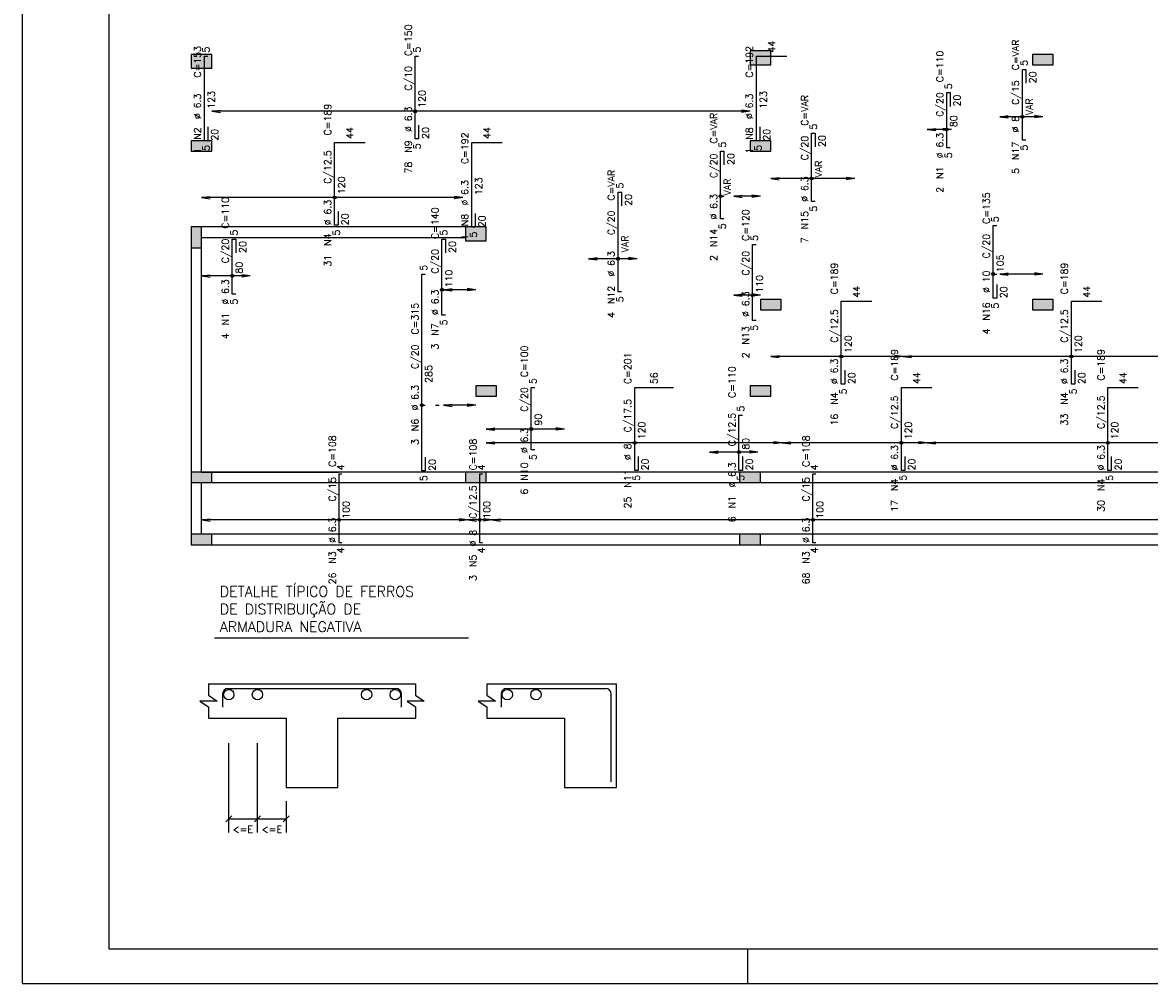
# Model space of a CAD drawing. Extents: x 0 to 119, y 0 to 84.
# Tile 1 of 16: x 0 to 33, y 0 to 28. Entities that reach past the tile are written whole.
import ezdxf

# ---------------------------------------------------------------- set-up
doc = ezdxf.new("R2010")
doc.units = 0
doc.header["$MEASUREMENT"] = 0
doc.linetypes.add('ESTILO_TQS_0002', pattern=[0.4, 0.1, -0.3])
for name, color, linetype in [('1', 1, 'CONTINUOUS'), ('2', 2, 'CONTINUOUS'), ('3', 3, 'CONTINUOUS'), ('6', 6, 'CONTINUOUS'), ('8', 8, 'CONTINUOUS'), ('9', 9, 'CONTINUOUS')]:
    doc.layers.add(name, color=color, linetype=linetype)
doc.styles.get("Standard").update_dxf_attribs({"font": 'ROMANS.SHX'})

msp = doc.modelspace()

# ---------------------------------------------------------------- linework, layer by layer
at = {"layer": '1', "linetype": 'Continuous'}
for p, q in [((0, 0), (0, 84.099998)), ((21.36105, 26.80733), (21.36105, 26.80733)), ((29.54105, 26.75733), (29.54105, 26.75733)), ((5.18105, 26.70733), (5.18105, 26.70733)), ((5.18105, 24.25733), (5.18105, 24.25733)), ((21.36105, 24.25733), (21.36105, 24.25733)), ((5.03105, 21.60733), (5.03105, 21.60733)), ((5.18105, 21.60733), (9.15105, 21.60733)), ((13.12105, 21.70733), (13.12105, 21.70733)), ((21.66105, 19.65733), (21.66105, 19.65733)), ((29.54105, 19.65733), (29.54105, 19.65733)), ((13.42105, 17.15733), (13.42105, 17.15733)), ((21.36105, 17.15733), (21.36105, 17.15733)), ((5.18105, 14.80733), (9.15105, 14.80733)), ((5.18105, 14.65733), (5.18105, 14.65733)), ((13.12105, 14.65733), (13.12105, 14.65733)), ((21.06105, 14.65733), (21.06105, 14.65733)), ((5.18105, 12.85733), (5.18105, 12.85733)), ((21.06105, 12.85733), (21.06105, 12.85733)), ((21, 0), (21, 1)), ((0, 0), (118.900002, 0))]:
    msp.add_line(p, q, dxfattribs=at)
at = {"layer": '1', "linetype": 'ESTILO_TQS_0002'}
for p, q in [((20.206833, 22.796439), (20.590152, 22.796439)), ((28.104158, 20.545908), (28.290152, 20.545908)), ((12.14239, 20.09059), (12.190152, 20.09059)), ((11.560315, 16.744054), (12.190152, 16.744054))]:
    msp.add_line(p, q, dxfattribs=at)
at = {"layer": '1', "linetype": 'Continuous'}
for points in [[(12.82105, 21.90733), (5.18105, 21.90733)], [(5.18105, 21.60733), (12.82105, 21.60733)], [(4.88105, 21.30733), (4.88105, 14.80733)], [(5.18105, 14.80733), (5.18105, 21.30733)], [(12.82105, 14.80733), (5.48105, 14.80733)], [(20.76105, 14.80733), (13.42105, 14.80733)], [(33.48105, 14.80733), (21.36105, 14.80733)], [(4.88105, 14.50733), (4.88105, 13.00733)], [(5.18105, 13.00733), (5.18105, 14.50733)], [(5.48105, 14.50733), (12.82105, 14.50733)], [(13.42105, 14.50733), (20.76105, 14.50733)], [(21.36105, 14.50733), (33.48105, 14.50733)], [(20.76105, 13.00733), (5.48105, 13.00733)], [(33.48105, 13.00733), (21.36105, 13.00733)], [(5.48105, 12.70733), (20.76105, 12.70733)], [(21.36105, 12.70733), (33.48105, 12.70733)]]:
    msp.add_lwpolyline(points, dxfattribs=at)
at = {"layer": '2', "linetype": 'Continuous'}
for p, q in [((5.480679, 25.25725), (5.72854, 25.289882)), ((21.061421, 25.25725), (5.480679, 25.25725)), ((5.480679, 25.25725), (5.72854, 25.224618)), ((5.480679, 25.25725), (5.480679, 25.25725)), ((21.061421, 25.25725), (20.81356, 25.289882)), ((21.061421, 25.25725), (20.81356, 25.224618)), ((21.061421, 25.25725), (21.061421, 25.25725)), ((28.290152, 25.101577), (28.538013, 25.134208)), ((29.54105, 25.101577), (29.293189, 25.134208)), ((29.54105, 25.101577), (28.290152, 25.101577)), ((28.290152, 25.101577), (28.538013, 25.068945)), ((28.290152, 25.101577), (28.290152, 25.101577)), ((29.54105, 25.101577), (29.293189, 25.068945)), ((29.54105, 25.101577), (29.54105, 25.101577)), ((26.190152, 24.731518), (26.438013, 24.76415)), ((26.891948, 24.731518), (26.190152, 24.731518)), ((26.190152, 24.731518), (26.438013, 24.698887)), ((26.190152, 24.731518), (26.190152, 24.731518)), ((26.891948, 24.731518), (26.644087, 24.76415)), ((26.891948, 24.731518), (26.644087, 24.698887)), ((26.891948, 24.731518), (26.891948, 24.731518)), ((21.66105, 23.307906), (21.908911, 23.340538)), ((24.091948, 23.307906), (21.66105, 23.307906)), ((21.66105, 23.307906), (21.908911, 23.275275)), ((21.66105, 23.307906), (21.66105, 23.307906)), ((24.091948, 23.307906), (23.844087, 23.340538)), ((24.091948, 23.307906), (23.844087, 23.275275)), ((24.091948, 23.307906), (24.091948, 23.307906)), ((5.18105, 22.757249), (5.428911, 22.789881)), ((12.748863, 22.757249), (5.18105, 22.757249)), ((5.18105, 22.757249), (5.428911, 22.724618)), ((5.18105, 22.757249), (5.18105, 22.757249)), ((12.748863, 22.757249), (12.501001, 22.789881)), ((12.748863, 22.757249), (12.501001, 22.724618)), ((12.748863, 22.757249), (12.748863, 22.757249)), ((20.590152, 22.796439), (20.838013, 22.82907)), ((21.36105, 22.796439), (20.590152, 22.796439)), ((20.590152, 22.796439), (20.838013, 22.763807)), ((20.590152, 22.796439), (20.590152, 22.796439)), ((21.36105, 22.796439), (21.113189, 22.82907)), ((21.36105, 22.796439), (21.113189, 22.763807)), ((21.36105, 22.796439), (21.36105, 22.796439)), ((16.390152, 20.989884), (16.638013, 21.022515)), ((17.791948, 20.989884), (16.390152, 20.989884)), ((16.390152, 20.989884), (16.638013, 20.957252)), ((16.390152, 20.989884), (16.390152, 20.989884)), ((17.791948, 20.989884), (17.544087, 21.022515)), ((17.791948, 20.989884), (17.544087, 20.957252)), ((17.791948, 20.989884), (17.791948, 20.989884)), ((28.290152, 20.545908), (28.538013, 20.578539)), ((29.54105, 20.545908), (29.293189, 20.578539)), ((5.18105, 20.49061), (5.428911, 20.523242)), ((6.591948, 20.49061), (5.18105, 20.49061)), ((5.18105, 20.49061), (5.428911, 20.457978)), ((5.18105, 20.49061), (5.18105, 20.49061)), ((6.591948, 20.49061), (6.344087, 20.523242)), ((6.591948, 20.49061), (6.344087, 20.457978)), ((6.591948, 20.49061), (6.591948, 20.49061)), ((29.54105, 20.545908), (28.290152, 20.545908)), ((28.290152, 20.545908), (28.538013, 20.513276)), ((28.290152, 20.545908), (28.290152, 20.545908)), ((29.54105, 20.545908), (29.293189, 20.513276)), ((29.54105, 20.545908), (29.54105, 20.545908)), ((12.190152, 20.09059), (12.438013, 20.123222)), ((13.12105, 20.09059), (12.190152, 20.09059)), ((12.190152, 20.09059), (12.438013, 20.057959)), ((12.190152, 20.09059), (12.190152, 20.09059)), ((13.12105, 20.09059), (12.873189, 20.123222)), ((13.12105, 20.09059), (12.873189, 20.057959)), ((13.12105, 20.09059), (13.12105, 20.09059)), ((20.590152, 19.936079), (20.838013, 19.96871)), ((21.36105, 19.936079), (20.590152, 19.936079)), ((20.590152, 19.936079), (20.838013, 19.903447)), ((20.590152, 19.936079), (20.590152, 19.936079)), ((21.36105, 19.936079), (21.113189, 19.96871)), ((21.36105, 19.936079), (21.113189, 19.903447)), ((21.36105, 19.936079), (21.36105, 19.936079)), ((21.66105, 18.157249), (21.908911, 18.189881)), ((25.49105, 18.157249), (21.66105, 18.157249)), ((21.66105, 18.157249), (21.908911, 18.124618)), ((21.66105, 18.157249), (21.66105, 18.157249)), ((25.49105, 18.157249), (25.243189, 18.189881)), ((25.49105, 18.157249), (25.243189, 18.124618)), ((25.49105, 18.157249), (25.738911, 18.189881)), ((25.49105, 18.157249), (25.49105, 18.157249)), ((33.415318, 18.157249), (25.49105, 18.157249)), ((25.49105, 18.157249), (25.738911, 18.124618)), ((25.49105, 18.157249), (25.49105, 18.157249)), ((12.190152, 16.744054), (12.438013, 16.776685)), ((13.12105, 16.744054), (12.190152, 16.744054)), ((12.190152, 16.744054), (12.438013, 16.711422)), ((12.190152, 16.744054), (12.190152, 16.744054)), ((13.12105, 16.744054), (12.873189, 16.776685)), ((13.12105, 16.744054), (12.873189, 16.711422)), ((13.12105, 16.744054), (13.12105, 16.744054)), ((13.42105, 16.05727), (13.668911, 16.089902)), ((15.691948, 16.05727), (13.42105, 16.05727)), ((13.42105, 16.05727), (13.668911, 16.024639)), ((13.42105, 16.05727), (13.42105, 16.05727)), ((15.691948, 16.05727), (15.444087, 16.089902)), ((15.691948, 16.05727), (15.444087, 16.024639)), ((15.691948, 16.05727), (15.691948, 16.05727)), ((13.42105, 15.657249), (13.668911, 15.689881)), ((21.99105, 15.657249), (21.743189, 15.689881)), ((21.99105, 15.657249), (22.238911, 15.689881)), ((26.19105, 15.657249), (25.943189, 15.689881)), ((26.19105, 15.657249), (26.438911, 15.689881)), ((21.99105, 15.657249), (13.42105, 15.657249)), ((13.42105, 15.657249), (13.668911, 15.624618)), ((13.42105, 15.657249), (13.42105, 15.657249)), ((19.89105, 15.39061), (20.138911, 15.423242)), ((21.29105, 15.39061), (19.89105, 15.39061)), ((19.89105, 15.39061), (20.138911, 15.357978)), ((19.89105, 15.39061), (19.89105, 15.39061)), ((21.29105, 15.39061), (21.043189, 15.423242)), ((21.29105, 15.39061), (21.043189, 15.357978)), ((21.29105, 15.39061), (21.29105, 15.39061)), ((21.99105, 15.657249), (21.743189, 15.624618)), ((21.99105, 15.657249), (21.99105, 15.657249)), ((26.19105, 15.657249), (21.99105, 15.657249)), ((21.99105, 15.657249), (22.238911, 15.624618)), ((21.99105, 15.657249), (21.99105, 15.657249)), ((26.19105, 15.657249), (25.943189, 15.624618)), ((26.19105, 15.657249), (26.19105, 15.657249)), ((33.413794, 15.657249), (26.19105, 15.657249)), ((26.19105, 15.657249), (26.438911, 15.624618)), ((26.19105, 15.657249), (26.19105, 15.657249)), ((5.18105, 13.423929), (5.428911, 13.456561)), ((12.89105, 13.423929), (5.18105, 13.423929)), ((5.18105, 13.423929), (5.428911, 13.391298)), ((5.18105, 13.423929), (5.18105, 13.423929)), ((12.89105, 13.423929), (12.643189, 13.456561)), ((12.89105, 13.423929), (12.643189, 13.391298)), ((12.89105, 13.423929), (13.138911, 13.456561)), ((13.59105, 13.423929), (12.89105, 13.423929)), ((12.89105, 13.423929), (13.138911, 13.391298)), ((12.89105, 13.423929), (12.89105, 13.423929)), ((12.89105, 13.423929), (12.89105, 13.423929)), ((13.59105, 13.423929), (13.343189, 13.456561)), ((13.59105, 13.423929), (13.343189, 13.391298)), ((13.59105, 13.423929), (13.838911, 13.456561)), ((13.59105, 13.423929), (13.59105, 13.423929)), ((33.78105, 13.423929), (13.59105, 13.423929)), ((13.59105, 13.423929), (13.838911, 13.391298)), ((13.59105, 13.423929), (13.59105, 13.423929)), ((5.553848, 10.005578), (12.913986, 10.005578)), ((5.381531, 8.679834), (11.381531, 8.679834)), ((13.445198, 8.679834), (17.195198, 8.679834)), ((17.195198, 5.679834), (17.195198, 8.679834)), ((5.381531, 7.679834), (7.631531, 7.679834)), ((7.631531, 7.679834), (7.631531, 5.679834)), ((9.131531, 5.679834), (9.131531, 7.679834)), ((9.131531, 7.679834), (11.381531, 7.679834)), ((13.445198, 7.679834), (15.695198, 7.679834)), ((15.695198, 7.679834), (15.695198, 5.679834)), ((5.971641, 4.367852), (5.971641, 6.958703)), ((6.801582, 4.367852), (6.801582, 6.958703)), ((7.631531, 5.679834), (9.131531, 5.679834)), ((15.695198, 5.679834), (17.195198, 5.679834)), ((7.631531, 5.27984), (7.631531, 4.367852)), ((5.883255, 4.679467), (6.060028, 4.856225)), ((5.971641, 4.767846), (6.801582, 4.767846)), ((6.713196, 4.679467), (6.889969, 4.856225)), ((6.713196, 4.679467), (6.889969, 4.856225)), ((6.801582, 4.767846), (7.631531, 4.767846)), ((7.543144, 4.679467), (7.719917, 4.856225))]:
    msp.add_line(p, q, dxfattribs=at)
for points in [[(5.48105, 26.50733), (5.48105, 26.90733), (4.88105, 26.90733), (4.88105, 26.50733), (5.48105, 26.50733)], [(21.66105, 26.60733), (21.66105, 27.00733), (21.06105, 27.00733), (21.06105, 26.60733), (21.66105, 26.60733)], [(29.24105, 26.90733), (29.24105, 26.60733), (29.84105, 26.60733), (29.84105, 26.90733), (29.24105, 26.90733)], [(5.48105, 24.10733), (5.48105, 24.40733), (4.88105, 24.40733), (4.88105, 24.10733), (5.48105, 24.10733)], [(21.06105, 24.40733), (21.06105, 24.10733), (21.66105, 24.10733), (21.66105, 24.40733), (21.06105, 24.40733)], [(4.88105, 21.30733), (5.18105, 21.30733), (5.18105, 21.90733), (4.88105, 21.90733), (4.88105, 21.30733)], [(12.82105, 21.90733), (12.82105, 21.50733), (13.42105, 21.50733), (13.42105, 21.90733), (12.82105, 21.90733)], [(21.36105, 19.80733), (21.36105, 19.50733), (21.96105, 19.50733), (21.96105, 19.80733), (21.36105, 19.80733)], [(29.24105, 19.80733), (29.24105, 19.50733), (29.84105, 19.50733), (29.84105, 19.80733), (29.24105, 19.80733)], [(13.12105, 17.30733), (13.12105, 17.00733), (13.72105, 17.00733), (13.72105, 17.30733), (13.12105, 17.30733)], [(21.06105, 17.30733), (21.06105, 17.00733), (21.66105, 17.00733), (21.66105, 17.30733), (21.06105, 17.30733)], [(4.88105, 14.80733), (4.88105, 14.50733), (5.48105, 14.50733), (5.48105, 14.80733), (4.88105, 14.80733)], [(12.82105, 14.80733), (12.82105, 14.50733), (13.42105, 14.50733), (13.42105, 14.80733), (12.82105, 14.80733)], [(20.76105, 14.80733), (20.76105, 14.50733), (21.36105, 14.50733), (21.36105, 14.80733), (20.76105, 14.80733)], [(4.88105, 13.00733), (4.88105, 12.70733), (5.48105, 12.70733), (5.48105, 13.00733), (4.88105, 13.00733)], [(20.76105, 13.00733), (20.76105, 12.70733), (21.36105, 12.70733), (21.36105, 13.00733), (20.76105, 13.00733)], [(5.381531, 8.679834), (5.381531, 8.3465), (5.631531, 8.179834), (5.131531, 8.179834), (5.381531, 8.013167), (5.381531, 7.679834)], [(11.381531, 8.679834), (11.381531, 8.3465), (11.631531, 8.179834), (11.131531, 8.179834), (11.381531, 8.013167), (11.381531, 7.679834)], [(13.445198, 8.679834), (13.445198, 8.3465), (13.695198, 8.179834), (13.195198, 8.179834), (13.445198, 8.013167), (13.445198, 7.679834)]]:
    msp.add_lwpolyline(points, dxfattribs=at)
for centre, radius in [((11.36743, 25.25725), 0.041625), ((11.36743, 25.25725), 0.02075), ((28.947601, 25.101577), 0.041625), ((28.947601, 25.101577), 0.02075), ((26.756499, 24.731518), 0.041625), ((26.756499, 24.731518), 0.02075), ((22.844499, 23.307906), 0.041625), ((22.844499, 23.307906), 0.02075), ((9.034988, 22.757249), 0.041625), ((9.034988, 22.757249), 0.02075), ((20.206833, 22.796439), 0.041625), ((20.206833, 22.796439), 0.02075), ((17.242275, 20.989884), 0.041625), ((17.242275, 20.989884), 0.02075), ((28.104158, 20.545908), 0.041625), ((28.104158, 20.545908), 0.02075), ((6.070862, 20.49061), 0.041625), ((6.070862, 20.49061), 0.02075), ((12.14239, 20.09059), 0.041625), ((12.14239, 20.09059), 0.02075), ((21.136325, 19.936079), 0.041625), ((21.136325, 19.936079), 0.02075), ((23.703737, 18.157249), 0.041625), ((23.703737, 18.157249), 0.02075), ((30.36473, 18.157249), 0.041625), ((30.36473, 18.157249), 0.02075), ((11.560315, 16.744054), 0.041625), ((11.560315, 16.744054), 0.02075), ((14.729737, 16.05727), 0.041625), ((14.729737, 16.05727), 0.02075), ((17.72205, 15.657249), 0.041625), ((17.72205, 15.657249), 0.02075), ((25.444545, 15.657249), 0.041625), ((25.444545, 15.657249), 0.02075), ((31.419939, 15.657249), 0.041625), ((31.419939, 15.657249), 0.02075), ((20.73972, 15.39061), 0.041625), ((20.73972, 15.39061), 0.02075), ((9.168321, 13.423929), 0.041625), ((9.168321, 13.423929), 0.02075), ((13.24105, 13.423929), 0.041625), ((13.24105, 13.423929), 0.02075), ((22.882793, 13.423929), 0.041625), ((22.882793, 13.423929), 0.02075)]:
    msp.add_circle(centre, radius, dxfattribs=at)
at = {"layer": '3', "linetype": 'Continuous'}
for centre in [(5.971641, 8.364007), (6.801582, 8.364007), (9.961479, 8.364007), (10.79142, 8.364007), (14.035309, 8.364007), (14.86525, 8.364007)]:
    msp.add_circle(centre, 0.15, dxfattribs=at)
at = {"layer": '6', "linetype": 'Continuous'}
for p, q in [((5.264928, 24.407299), (5.264928, 26.85733)), ((5.264928, 26.85733), (5.364928, 26.85733)), ((11.36743, 24.45733), (11.36743, 26.85733)), ((11.36743, 26.85733), (11.46743, 26.85733)), ((21.245177, 24.407299), (21.245177, 26.85733)), ((21.245177, 26.85733), (22.127177, 26.85733)), ((28.947601, 24.417301), (28.947601, 26.470334)), ((28.947601, 26.470334), (29.047601, 26.470334)), ((29.047601, 26.470334), (29.047601, 26.070334)), ((26.756499, 24.198238), (26.756499, 25.798238)), ((26.756499, 25.798238), (26.856499, 25.798238)), ((26.856499, 25.798238), (26.856499, 25.398238)), ((5.364928, 24.807299), (5.364928, 24.407299)), ((11.46743, 24.85733), (11.46743, 24.45733)), ((21.345177, 24.807299), (21.345177, 24.407299)), ((22.844499, 22.649636), (22.844499, 24.624643)), ((22.844499, 24.624643), (22.944499, 24.624643)), ((22.944499, 24.624643), (22.944499, 24.224643)), ((5.364928, 24.407299), (5.264928, 24.407299)), ((9.034988, 21.95733), (9.034988, 24.35733)), ((9.034988, 24.35733), (9.916988, 24.35733)), ((11.46743, 24.45733), (11.36743, 24.45733)), ((13.004987, 21.898684), (13.004987, 24.35733)), ((13.004987, 24.35733), (13.886988, 24.35733)), ((21.345177, 24.407299), (21.245177, 24.407299)), ((26.856499, 24.198238), (26.756499, 24.198238)), ((29.047601, 24.417301), (28.947601, 24.417301)), ((20.206833, 22.143082), (20.206833, 24.103348)), ((20.206833, 24.103348), (20.306833, 24.103348)), ((20.306833, 24.103348), (20.306833, 23.703348)), ((17.242275, 20.025234), (17.242275, 22.919474)), ((17.242275, 22.919474), (17.342275, 22.919474)), ((17.342275, 22.919474), (17.342275, 22.519474)), ((22.944499, 22.649636), (22.844499, 22.649636)), ((9.134988, 22.35733), (9.134988, 21.95733)), ((13.104987, 22.298684), (13.104987, 21.898684)), ((9.134988, 21.95733), (9.034988, 21.95733)), ((13.104987, 21.898684), (13.004987, 21.898684)), ((20.306833, 22.143082), (20.206833, 22.143082)), ((28.104158, 19.845977), (28.104158, 21.945977)), ((28.104158, 21.945977), (28.204158, 21.945977)), ((6.070862, 19.95733), (6.070862, 21.55733)), ((6.070862, 21.55733), (6.170862, 21.55733)), ((6.170862, 21.55733), (6.170862, 21.15733)), ((12.14239, 19.35733), (12.14239, 21.55733)), ((12.14239, 21.55733), (12.24239, 21.55733)), ((12.24239, 21.55733), (12.24239, 21.15733)), ((21.136325, 19.202818), (21.136325, 21.402818)), ((21.136325, 21.402818), (21.236325, 21.402818)), ((11.560315, 14.846126), (11.560315, 20.540478)), ((11.560315, 20.540478), (11.660315, 20.540478)), ((28.204158, 20.245977), (28.204158, 19.845977)), ((6.170862, 19.95733), (6.070862, 19.95733)), ((17.342275, 20.025234), (17.242275, 20.025234)), ((23.703737, 17.35733), (23.703737, 19.75733)), ((23.703737, 19.75733), (24.585738, 19.75733)), ((28.204158, 19.845977), (28.104158, 19.845977)), ((30.36473, 17.35733), (30.36473, 19.75733)), ((30.36473, 19.75733), (31.24673, 19.75733)), ((12.24239, 19.35733), (12.14239, 19.35733)), ((21.236325, 19.202818), (21.136325, 19.202818)), ((23.803737, 17.75733), (23.803737, 17.35733)), ((30.46473, 17.75733), (30.46473, 17.35733)), ((23.803737, 17.35733), (23.703737, 17.35733)), ((30.46473, 17.35733), (30.36473, 17.35733)), ((14.729737, 15.45733), (14.729737, 17.25733)), ((14.729737, 17.25733), (14.829737, 17.25733)), ((17.72205, 14.85733), (17.72205, 17.25733)), ((17.72205, 17.25733), (18.84205, 17.25733)), ((25.444545, 14.85733), (25.444545, 17.25733)), ((25.444545, 17.25733), (26.326545, 17.25733)), ((31.419939, 14.85733), (31.419939, 17.25733)), ((31.419939, 17.25733), (32.301939, 17.25733)), ((20.73972, 14.85733), (20.73972, 16.45733)), ((20.73972, 16.45733), (20.83972, 16.45733)), ((14.829737, 15.45733), (14.729737, 15.45733)), ((11.660315, 15.246126), (11.660315, 14.846126)), ((17.82205, 15.25733), (17.82205, 14.85733)), ((20.83972, 15.25733), (20.83972, 14.85733)), ((25.544545, 15.25733), (25.544545, 14.85733)), ((31.519939, 15.25733), (31.519939, 14.85733)), ((9.168321, 12.75733), (9.168321, 14.75733)), ((9.168321, 14.75733), (9.248321, 14.75733)), ((11.660315, 14.846126), (11.560315, 14.846126)), ((13.24105, 12.75733), (13.24105, 14.75733)), ((13.24105, 14.75733), (13.32105, 14.75733)), ((17.82205, 14.85733), (17.72205, 14.85733)), ((20.83972, 14.85733), (20.73972, 14.85733)), ((22.882793, 12.75733), (22.882793, 14.75733)), ((22.882793, 14.75733), (22.962793, 14.75733)), ((25.544545, 14.85733), (25.444545, 14.85733)), ((31.519939, 14.85733), (31.419939, 14.85733)), ((9.248321, 12.75733), (9.168321, 12.75733)), ((13.32105, 12.75733), (13.24105, 12.75733)), ((22.962793, 12.75733), (22.882793, 12.75733)), ((5.943428, 8.541284), (8.381531, 8.541284)), ((8.381531, 8.541284), (10.819633, 8.541284)), ((14.007095, 8.541284), (16.703071, 8.541284)), ((16.703071, 8.541284), (16.891174, 8.541284)), ((5.793426, 8.39129), (5.793426, 8.003412)), ((10.969635, 8.003412), (10.969635, 8.39129)), ((13.857094, 8.39129), (13.857094, 8.003412)), ((17.041176, 5.836938), (17.041176, 8.39129))]:
    msp.add_line(p, q, dxfattribs=at)
for centre, radius, start, end in [((5.943428, 8.39129), 0.149994, 90, 180), ((10.819633, 8.39129), 0.150002, 0, 90), ((14.007095, 8.39129), 0.149994, 90, 180), ((16.891174, 8.39129), 0.150002, 0, 90)]:
    msp.add_arc(centre, radius, start, end, dxfattribs=at)
at = {"layer": '8', "linetype": 'Continuous'}
for p, q in [((2.5, 83.099998), (2.5, 1)), ((2.5, 1), (117.900002, 1))]:
    msp.add_line(p, q, dxfattribs=at)
at = {"layer": '9', "linetype": 'Continuous'}
for points in [[(5.48105, 26.50733), (5.48105, 26.90733), (4.88105, 26.90733)], [(5.48105, 26.50733), (4.88105, 26.90733), (4.88105, 26.50733)], [(21.66105, 26.60733), (21.66105, 27.00733), (21.06105, 27.00733)], [(21.66105, 26.60733), (21.06105, 27.00733), (21.06105, 26.60733)], [(29.24105, 26.90733), (29.24105, 26.60733), (29.84105, 26.60733)], [(29.24105, 26.90733), (29.84105, 26.60733), (29.84105, 26.90733)], [(29.24105, 26.90733), (29.84105, 26.90733), (29.24105, 26.90733)], [(5.48105, 26.50733), (4.88105, 26.50733), (5.48105, 26.50733)], [(21.66105, 26.60733), (21.06105, 26.60733), (21.66105, 26.60733)], [(5.48105, 24.10733), (5.48105, 24.40733), (4.88105, 24.40733)], [(5.48105, 24.10733), (4.88105, 24.40733), (4.88105, 24.10733)], [(21.06105, 24.40733), (21.06105, 24.10733), (21.66105, 24.10733)], [(21.06105, 24.40733), (21.66105, 24.10733), (21.66105, 24.40733)], [(21.06105, 24.40733), (21.66105, 24.40733), (21.06105, 24.40733)], [(5.48105, 24.10733), (4.88105, 24.10733), (5.48105, 24.10733)], [(4.88105, 21.30733), (5.18105, 21.30733), (5.18105, 21.90733)], [(4.88105, 21.30733), (5.18105, 21.90733), (4.88105, 21.90733)], [(4.88105, 21.30733), (4.88105, 21.90733), (4.88105, 21.30733)], [(12.82105, 21.90733), (12.82105, 21.50733), (13.42105, 21.50733)], [(12.82105, 21.90733), (13.42105, 21.50733), (13.42105, 21.90733)], [(12.82105, 21.90733), (13.42105, 21.90733), (12.82105, 21.90733)], [(21.36105, 19.80733), (21.36105, 19.50733), (21.96105, 19.50733)], [(21.36105, 19.80733), (21.96105, 19.50733), (21.96105, 19.80733)], [(21.36105, 19.80733), (21.96105, 19.80733), (21.36105, 19.80733)], [(29.24105, 19.80733), (29.24105, 19.50733), (29.84105, 19.50733)], [(29.24105, 19.80733), (29.84105, 19.50733), (29.84105, 19.80733)], [(29.24105, 19.80733), (29.84105, 19.80733), (29.24105, 19.80733)], [(13.12105, 17.30733), (13.12105, 17.00733), (13.72105, 17.00733)], [(13.12105, 17.30733), (13.72105, 17.00733), (13.72105, 17.30733)], [(13.12105, 17.30733), (13.72105, 17.30733), (13.12105, 17.30733)], [(21.06105, 17.30733), (21.06105, 17.00733), (21.66105, 17.00733)], [(21.06105, 17.30733), (21.66105, 17.00733), (21.66105, 17.30733)], [(21.06105, 17.30733), (21.66105, 17.30733), (21.06105, 17.30733)], [(4.88105, 14.80733), (4.88105, 14.50733), (5.48105, 14.50733)], [(4.88105, 14.80733), (5.48105, 14.50733), (5.48105, 14.80733)], [(4.88105, 14.80733), (5.48105, 14.80733), (4.88105, 14.80733)], [(12.82105, 14.80733), (12.82105, 14.50733), (13.42105, 14.50733)], [(12.82105, 14.80733), (13.42105, 14.50733), (13.42105, 14.80733)], [(12.82105, 14.80733), (13.42105, 14.80733), (12.82105, 14.80733)], [(20.76105, 14.80733), (20.76105, 14.50733), (21.36105, 14.50733)], [(20.76105, 14.80733), (21.36105, 14.50733), (21.36105, 14.80733)], [(20.76105, 14.80733), (21.36105, 14.80733), (20.76105, 14.80733)], [(4.88105, 13.00733), (4.88105, 12.70733), (5.48105, 12.70733)], [(4.88105, 13.00733), (5.48105, 12.70733), (5.48105, 13.00733)], [(4.88105, 13.00733), (5.48105, 13.00733), (4.88105, 13.00733)], [(20.76105, 13.00733), (20.76105, 12.70733), (21.36105, 12.70733)], [(20.76105, 13.00733), (21.36105, 12.70733), (21.36105, 13.00733)], [(20.76105, 13.00733), (21.36105, 13.00733), (20.76105, 13.00733)]]:
    msp.add_solid(points, dxfattribs=at)

# ---------------------------------------------------------------- texts
at = {"layer": '2', "linetype": 'Continuous'}
for s, p in [('C=150', (11.26743, 26.85733)), ('5', (5.414928, 26.95733)), ('5', (11.51743, 26.95733)), ('44', (21.786177, 26.95733)), ('C=VAR', (28.847601, 26.443818)), ('C=153', (5.164928, 26.232315)), ('C=192', (21.145177, 26.232315)), ('C=110', (26.656499, 26.098238)), ('C/10', (11.26743, 25.85733)), ('5', (29.097601, 26.570334)), ('20', (29.347601, 26.070334)), ('120', (11.66743, 25.35733)), ('5', (26.906499, 25.898238)), ('C/15', (28.847601, 25.443818)), ('%%c 6.3', (5.164928, 25.032315)), ('123', (5.564928, 25.332315)), ('%%c 6.3', (21.145177, 25.032315)), ('123', (21.545177, 25.332315)), ('C=VAR', (22.744499, 24.83714)), ('C/20', (26.656499, 25.098238)), ('20', (27.156499, 25.398238)), ('VAR', (29.247601, 25.143818)), ('C=189', (8.934988, 24.55733)), ('%%c 6.3', (11.26743, 24.65733)), ('C=VAR', (20.106833, 24.323215)), ('5', (22.994499, 24.724643)), ('80', (27.056499, 24.798238)), ('%%c 8', (28.847601, 24.643818)), ('N2', (5.164928, 24.432315)), ('20', (5.664928, 24.407299)), ('44', (9.575988, 24.45733)), ('20', (11.76743, 24.45733)), ('C=192', (12.904987, 23.728007)), ('44', (13.545988, 24.45733)), ('N8', (21.145177, 24.432315)), ('20', (21.645177, 24.407299)), ('20', (23.244499, 24.224643)), ('%%c 6.3', (26.656499, 23.898238)), ('1', (5.164928, 24.032315)), ('5', (5.414928, 24.107299)), ('N9', (11.26743, 24.05733)), ('5', (11.51743, 24.15733)), ('5', (20.356833, 24.203348)), ('1', (21.145177, 24.032315)), ('5', (21.395177, 24.107299)), ('C/20', (22.744499, 23.83714)), ('N17', (28.847601, 23.843818)), ('5', (29.097601, 24.117301)), ('C/12.5', (8.934988, 23.15733)), ('C/20', (20.106833, 23.323215)), ('20', (20.606833, 23.703348)), ('VAR', (23.144499, 23.33714)), ('5', (26.906499, 23.898238)), ('78', (11.26743, 23.45733)), ('N1', (26.656499, 23.298238)), ('5', (28.847601, 23.443818)), ('120', (9.334988, 22.85733)), ('123', (13.304987, 22.828007)), ('C=VAR', (17.142275, 22.672354)), ('VAR', (20.506833, 22.823215)), ('%%c 6.3', (22.744499, 22.63714)), ('%%c 6.3', (12.904987, 22.528007)), ('5', (17.392275, 23.019474)), ('2', (26.656499, 22.898238)), ('C=110', (5.970862, 21.85733)), ('%%c 6.3', (8.934988, 21.95733)), ('20', (17.642275, 22.519474)), ('%%c 6.3', (20.106833, 22.123215)), ('C=135', (28.004158, 21.995977)), ('20', (9.434988, 21.95733)), ('C=140', (12.04239, 21.55733)), ('N8', (12.904987, 21.928007)), ('20', (13.404987, 21.898684)), ('C/20', (17.142275, 21.672354)), ('C=120', (21.036325, 21.502818)), ('N15', (22.744499, 21.83714)), ('5', (22.994499, 22.349636)), ('5', (20.356833, 21.843082)), ('5', (28.254158, 22.045977)), ('5', (6.220862, 21.65733)), ('N4', (8.934988, 21.35733)), ('5', (9.184988, 21.65733)), ('5', (12.29239, 21.65733)), ('1', (12.904987, 21.528007)), ('5', (13.154987, 21.598684)), ('VAR', (17.542275, 21.172354)), ('N14', (20.106833, 21.323215)), ('5', (21.286325, 21.502818)), ('7', (22.744499, 21.43714)), ('C/20', (28.004158, 20.995977)), ('C/20', (5.970862, 20.85733)), ('20', (6.470862, 21.15733)), ('20', (12.54239, 21.15733)), ('31', (8.934988, 20.75733)), ('C/20', (12.04239, 20.55733)), ('%%c 6.3', (17.142275, 20.472354)), ('2', (20.106833, 20.923215)), ('C/20', (21.036325, 20.502818)), ('105', (28.404158, 20.595977)), ('80', (6.370862, 20.55733)), ('5', (11.710315, 20.640478)), ('110', (12.44239, 20.15733)), ('C=189', (23.603737, 19.95733)), ('C=189', (30.26473, 19.95733)), ('%%c 6.3', (5.970862, 19.65733)), ('110', (21.436325, 20.002818)), ('%%c 10', (28.004158, 19.995977)), ('%%c 6.3', (12.04239, 19.35733)), ('N12', (17.142275, 19.672354)), ('%%c 6.3', (21.036325, 19.302818)), ('44', (24.244738, 19.85733)), ('20', (28.504158, 19.845977)), ('44', (30.90573, 19.85733)), ('5', (6.220862, 19.65733)), ('5', (17.392275, 19.725234)), ('N16', (28.004158, 19.195977)), ('5', (28.254158, 19.545977)), ('N1', (5.970862, 19.05733)), ('C=315', (11.460315, 18.793302)), ('4', (17.142275, 19.272354)), ('C/12.5', (23.603737, 18.55733)), ('C/12.5', (30.26473, 18.55733)), ('N7', (12.04239, 18.75733)), ('5', (12.29239, 19.05733)), ('N13', (21.036325, 18.502818)), ('5', (21.286325, 18.902818)), ('4', (28.004158, 18.795977)), ('4', (5.970862, 18.65733)), ('120', (24.003737, 18.25733)), ('120', (30.66473, 18.25733)), ('C/20', (11.460315, 17.793302)), ('3', (12.04239, 18.35733)), ('C=100', (14.629737, 17.55733)), ('C=201', (17.62205, 17.35733)), ('2', (21.036325, 18.102818)), ('%%c 6.3', (23.603737, 17.35733)), ('C=189', (25.344545, 17.45733)), ('%%c 6.3', (30.26473, 17.35733)), ('C=189', (31.319939, 17.45733)), ('285', (11.860315, 17.393302)), ('56', (18.38205, 17.35733)), ('C=110', (20.63972, 16.95733)), ('20', (24.103737, 17.35733)), ('44', (25.985545, 17.35733)), ('20', (30.76473, 17.35733)), ('44', (31.960939, 17.35733)), ('5', (14.879737, 17.35733)), ('%%c 6.3', (11.460315, 16.593302)), ('C/20', (14.629737, 16.55733)), ('N4', (23.603737, 16.75733)), ('5', (23.853737, 17.05733)), ('N4', (30.26473, 16.75733)), ('5', (30.51473, 17.05733)), ('C/17.5', (17.62205, 15.95733)), ('5', (20.88972, 16.55733)), ('C/12.5', (25.344545, 16.05733)), ('C/12.5', (31.319939, 16.05733)), ('N6', (11.460315, 15.993302)), ('90', (15.029737, 16.15733)), ('C/12.5', (20.63972, 15.55733)), ('16', (23.603737, 16.15733)), ('33', (30.26473, 16.15733)), ('120', (18.02205, 15.75733)), ('120', (25.744545, 15.75733)), ('120', (31.719939, 15.75733)), ('C=108', (9.068321, 14.95733)), ('3', (11.460315, 15.593302)), ('%%c 6.3', (14.629737, 15.35733)), ('80', (21.03972, 15.45733)), ('C=108', (22.782793, 14.95733)), ('C=108', (13.14105, 14.85733)), ('%%c 8', (17.62205, 15.15733)), ('%%c 6.3', (25.344545, 14.85733)), ('%%c 6.3', (31.319939, 14.85733)), ('20', (11.960315, 14.846126)), ('N10', (14.629737, 14.55733)), ('5', (14.879737, 15.15733)), ('20', (18.12205, 14.85733)), ('20', (21.13972, 14.85733)), ('20', (25.844545, 14.85733)), ('20', (31.819939, 14.85733)), ('4', (9.308321, 14.85733)), ('5', (11.710315, 14.546126)), ('4', (13.38105, 14.85733)), ('N11', (17.62205, 14.35733)), ('5', (17.87205, 14.55733)), ('%%c 6.3', (20.63972, 14.35733)), ('5', (20.88972, 14.55733)), ('4', (23.022793, 14.85733)), ('5', (25.594545, 14.55733)), ('5', (31.569939, 14.55733)), ('C/15', (9.068321, 13.95733)), ('C/15', (22.782793, 13.95733)), ('N4', (25.344545, 14.25733)), ('N4', (31.319939, 14.25733)), ('C/12.5', (13.14105, 13.45733)), ('6', (14.629737, 14.15733)), ('25', (17.62205, 13.75733)), ('N1', (20.63972, 13.75733)), ('100', (9.468321, 13.45733)), ('100', (13.54105, 13.45733)), ('100', (23.182793, 13.45733)), ('17', (25.344545, 13.65733)), ('30', (31.319939, 13.65733)), ('%%c 6.3', (9.068321, 12.75733)), ('6', (20.63972, 13.35733)), ('%%c 6.3', (22.782793, 12.75733)), ('%%c 8', (13.14105, 12.65733)), ('N3', (9.068321, 12.15733)), ('4', (9.308321, 12.45733)), ('4', (13.38105, 12.45733)), ('N3', (22.782793, 12.15733)), ('4', (23.022793, 12.45733)), ('N5', (13.14105, 12.05733)), ('26', (9.068321, 11.55733)), ('3', (13.14105, 11.65733)), ('68', (22.782793, 11.55733))]:
    msp.add_text(s, height=0.2, rotation=90, dxfattribs=at).set_placement(p)
for s, height, p in [('DETALHE TÍPICO DE FERROS', 0.3, (5.712372, 11.201379)), ('DE DISTRIBUIÇÃO DE', 0.3, (5.712372, 10.691369)), ('ARMADURA NEGATIVA', 0.3, (5.712372, 10.18136)), ('<=E', 0.2, (6.080879, 4.364709)), ('<=E', 0.2, (6.923691, 4.364709))]:
    msp.add_text(s, height=height, dxfattribs=at).set_placement(p)

doc.saveas('drawing.dxf')
